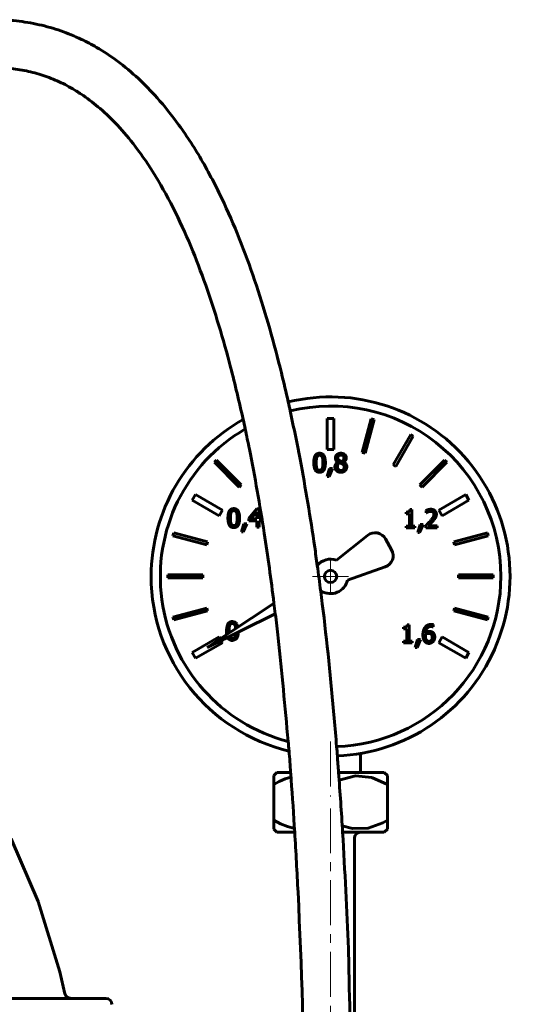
# Model space of a CAD drawing. Header units: millimetres. Extents: x -146 to 146, y -192 to 190.
# Tile 4 of 4: x 38 to 122, y 20 to 184. Entities that reach past the tile are written whole.
import ezdxf

# ---------------------------------------------------------------- set-up
doc = ezdxf.new("R2010")
doc.units = ezdxf.units.MM
doc.linetypes.add('K5LT_AXLED', pattern=[12, 7.5, -1.5, 1.5, -1.5])
doc.linetypes.add('K5LT_BASIC', pattern=[0])
doc.layers.add('Системный слой (1)', color=7, linetype='Continuous', true_color=0x6c6c6c)

# ---------------------------------------------------------------- blocks, each defined once
blk = doc.blocks.new('U21')
at = {"layer": 'Системный слой (1)', "color": 143, "linetype": 'K5LT_BASIC', "lineweight": 60, "true_color": 0x33acca}
for p, q in [((0, 20.94), (-52.44, 20.94)), ((52.44, 20.94), (0, 20.94))]:
    blk.add_line(p, q, dxfattribs=at)
blk = doc.blocks.new('U24')
at = {"layer": 'Системный слой (1)', "color": 143, "linetype": 'K5LT_BASIC', "lineweight": 60, "true_color": 0x33acca}
for p, q in [((24.89, 64.48), (31.18, 56.69)), ((31.18, 56.69), (36.58, 47.57)), ((36.58, 47.57), (41.09, 37.12)), ((41.09, 37.12), (44.71, 25.35)), ((44.71, 25.35), (45.58, 21.72))]:
    blk.add_line(p, q, dxfattribs=at)
blk = doc.blocks.new('U34')
at = {"layer": 'Системный слой (1)', "color": 143, "linetype": 'K5LT_BASIC', "lineweight": 60, "true_color": 0x33acca}
for p, q in [((80.5, 50.69), (81.61, 50.11)), ((81.61, 50.11), (82.77, 49.65)), ((82.77, 49.65), (83.96, 49.34))]:
    blk.add_line(p, q, dxfattribs=at)
blk = doc.blocks.new('U35')
at = {"layer": 'Системный слой (1)', "color": 143, "linetype": 'K5LT_BASIC', "lineweight": 60, "true_color": 0x33acca}
for p, q in [((82.39, 57.61), (81.43, 57.19)), ((83.38, 57.92), (82.39, 57.61)), ((81.43, 57.19), (80.5, 56.69))]:
    blk.add_line(p, q, dxfattribs=at)
blk = doc.blocks.new('U36')
at = {"layer": 'Системный слой (1)', "color": 143, "linetype": 'K5LT_BASIC', "lineweight": 60, "true_color": 0x33acca}
for p, q in [((84, 48.69), (81.03, 48.69)), ((98.97, 48.69), (92.01, 48.69))]:
    blk.add_line(p, q, dxfattribs=at)
blk = doc.blocks.new('U37')
at = {"layer": 'Системный слой (1)', "color": 143, "linetype": 'K5LT_BASIC', "lineweight": 60, "true_color": 0x33acca}
for p, q in [((94.14, 58.14), (91.44, 57.42)), ((96.9, 57.84), (94.14, 58.14)), ((99.5, 56.69), (96.9, 57.84))]:
    blk.add_line(p, q, dxfattribs=at)
blk = doc.blocks.new('U38')
at = {"layer": 'Системный слой (1)', "color": 143, "linetype": 'K5LT_BASIC', "lineweight": 60, "true_color": 0x33acca}
for p, q in [((91.95, 49.76), (93.66, 49.31)), ((93.66, 49.31), (96.26, 49.38)), ((96.26, 49.38), (98.74, 50.28)), ((98.74, 50.28), (99.5, 50.69))]:
    blk.add_line(p, q, dxfattribs=at)
blk = doc.blocks.new('U39')
at = {"layer": 'Системный слой (1)', "color": 143, "linetype": 'K5LT_BASIC', "lineweight": 60, "true_color": 0x33acca}
for p, q in [((83.32, 58.69), (81.03, 58.69)), ((98.97, 58.69), (91.34, 58.69))]:
    blk.add_line(p, q, dxfattribs=at)
blk = doc.blocks.new('U49')
at = {"layer": 'Системный слой (1)', "color": 143, "linetype": 'K5LT_BASIC', "lineweight": 60, "true_color": 0x33acca}
for p, q in [((73.58, 80.73), (74.1, 80.88)), ((74.1, 80.88), (74.32, 81.12)), ((74.32, 81.12), (74.33, 81.13)), ((74.33, 81.13), (74.35, 81.16)), ((74.35, 81.16), (74.38, 81.23)), ((74.38, 81.23), (74.44, 81.37)), ((74.44, 81.37), (74.52, 81.72)), ((74.52, 81.72), (74.55, 82.11))]:
    blk.add_line(p, q, dxfattribs=at)
blk = doc.blocks.new('U50')
at = {"layer": 'Системный слой (1)', "color": 143, "linetype": 'K5LT_BASIC', "lineweight": 60, "true_color": 0x33acca}
for p, q in [((73.02, 82.19), (73.02, 82.31)), ((73.02, 82.07), (73.02, 82.19)), ((73.03, 81.96), (73.02, 82.07)), ((73.12, 81.4), (73.12, 81.4))]:
    blk.add_line(p, q, dxfattribs=at)
blk = doc.blocks.new('U51')
at = {"layer": 'Системный слой (1)', "color": 143, "linetype": 'K5LT_BASIC', "lineweight": 60, "true_color": 0x33acca}
for p, q in [((74.03, 83.25), (74.08, 83.09)), ((74.08, 83.09), (74.11, 82.91)), ((74.11, 82.91), (74.13, 82.7))]:
    blk.add_line(p, q, dxfattribs=at)
blk = doc.blocks.new('U52')
at = {"layer": 'Системный слой (1)', "color": 143, "linetype": 'K5LT_BASIC', "lineweight": 60, "true_color": 0x33acca}
for p, q in [((74.07, 81.53), (74.03, 81.39)), ((74.11, 81.7), (74.07, 81.53)), ((74.13, 81.89), (74.11, 81.7))]:
    blk.add_line(p, q, dxfattribs=at)
blk = doc.blocks.new('U53')
at = {"layer": 'Системный слой (1)', "color": 143, "linetype": 'K5LT_BASIC', "lineweight": 60, "true_color": 0x33acca}
for p, q in [((74.02, 83.8), (73.58, 83.9)), ((74.19, 83.68), (74.02, 83.8)), ((74.26, 83.6), (74.19, 83.68)), ((74.29, 83.55), (74.26, 83.6)), ((74.31, 83.53), (74.29, 83.55)), ((74.31, 83.52), (74.31, 83.53)), ((74.34, 83.48), (74.31, 83.52)), ((74.51, 82.95), (74.34, 83.48))]:
    blk.add_line(p, q, dxfattribs=at)
blk = doc.blocks.new('U54')
at = {"layer": 'Системный слой (1)', "color": 143, "linetype": 'K5LT_BASIC', "lineweight": 60, "true_color": 0x33acca}
for start, end in [(0, 103.701883), (120.093362, 255.587843), (272.038642, 0)]:
    blk.add_arc((90, 91.4444), 28.4667, start, end, dxfattribs=at)
blk = doc.blocks.new('U55')
at = {"layer": 'Системный слой (1)', "color": 143, "linetype": 'K5LT_BASIC', "lineweight": 60, "true_color": 0x33acca}
for p, q in [((71.56, 80.99), (71.36, 81.32)), ((71.91, 80.37), (71.72, 80.7))]:
    blk.add_line(p, q, dxfattribs=at)
blk = doc.blocks.new('U56')
at = {"layer": 'Системный слой (1)', "color": 143, "linetype": 'K5LT_BASIC', "lineweight": 60, "true_color": 0x33acca}
for start, end in [(272.165592, 103.640871), (119.151471, 180), (180, 256.596635)]:
    blk.add_arc((90, 91.4444), 30, start, end, dxfattribs=at)
blk = doc.blocks.new('U57')
at = {"layer": 'Системный слой (1)', "color": 143, "linetype": 'K5LT_BASIC', "lineweight": 60, "true_color": 0x33acca}
for p, q in [((72.61, 82.31), (72.61, 82.1)), ((72.61, 82.1), (72.62, 81.9)), ((72.62, 81.9), (72.65, 81.71)), ((72.78, 81.23), (72.85, 81.11)), ((72.85, 81.11), (72.85, 81.1)), ((72.85, 81.1), (72.86, 81.09)), ((72.86, 81.09), (72.89, 81.05)), ((72.89, 81.05), (72.94, 80.99)), ((72.94, 80.99), (73.05, 80.89)), ((73.05, 80.89), (73.33, 80.76)), ((73.33, 80.76), (73.58, 80.73))]:
    blk.add_line(p, q, dxfattribs=at)
blk = doc.blocks.new('U58')
at = {"layer": 'Системный слой (1)', "color": 143, "linetype": 'K5LT_BASIC', "lineweight": 60, "true_color": 0x33acca}
for p, q in [((88.35, 88.95), (88.46, 89.01)), ((69.39, 79.54), (80.76, 85.19))]:
    blk.add_line(p, q, dxfattribs=at)
blk = doc.blocks.new('U60')
at = {"layer": 'Системный слой (1)', "color": 30, "linetype": 'K5LT_AXLED', "lineweight": 18, "true_color": 0xff8000}
for q in [(90, 94.46), (86.98, 91.44), (93.02, 91.44), (90, 88.43)]:
    blk.add_line((90, 91.44), q, dxfattribs=at)

msp = doc.modelspace()

# ---------------------------------------------------------------- linework, layer by layer
at = {"layer": 'Системный слой (1)', "color": 143, "linetype": 'K5LT_BASIC', "lineweight": 60, "true_color": 0x33acca}
for p, q in [((89.45, 117.85), (89.45, 112.65)), ((90.55, 117.85), (89.45, 117.85)), ((90.55, 112.65), (90.55, 117.85)), ((96.8, 117.79), (95.29, 112.15)), ((95.77, 112.02), (97.28, 117.66)), ((97.28, 117.66), (96.8, 117.79)), ((103.39, 115.13), (100.47, 110.08)), ((100.9, 109.83), (103.82, 114.88)), ((103.82, 114.88), (103.39, 115.13)), ((84.71, 112.15), (84.62, 112.5)), ((84.69, 112.14), (84.71, 112.15)), ((89.45, 112.65), (90.55, 112.65)), ((95.29, 112.15), (95.77, 112.02)), ((70.94, 110.86), (70.58, 110.51)), ((70.58, 110.51), (74.71, 106.38)), ((75.07, 106.73), (70.94, 110.86)), ((91.24, 110.55), (91.24, 110.53)), ((91.93, 110.63), (91.5, 110.82)), ((92.17, 110.52), (92.17, 110.53)), ((109.06, 110.86), (104.93, 106.73)), ((105.29, 106.38), (109.42, 110.51)), ((109.42, 110.51), (109.06, 110.86)), ((89.81, 109.49), (89.45, 108.15)), ((89.75, 108.15), (90.32, 109.49)), ((90.32, 109.49), (89.81, 109.49)), ((100.47, 110.08), (100.9, 109.83)), ((89.45, 108.15), (89.75, 108.15)), ((74.71, 106.38), (75.07, 106.73)), ((104.93, 106.73), (105.29, 106.38)), ((67.41, 105.12), (66.86, 104.17)), ((66.86, 104.17), (71.36, 101.57)), ((71.91, 102.52), (67.41, 105.12)), ((112.59, 105.12), (108.09, 102.52)), ((108.64, 101.57), (113.14, 104.17)), ((113.14, 104.17), (112.59, 105.12)), ((71.36, 101.57), (71.91, 102.52)), ((77.68, 102.71), (76.31, 101.14)), ((76.63, 101.04), (77.66, 102.23)), ((77.66, 102.23), (77.66, 101.04)), ((78.05, 102.71), (77.68, 102.71)), ((78.05, 101.04), (78.05, 102.71)), ((102.62, 102.19), (102.62, 101.91)), ((103.56, 102.61), (103.25, 102.61)), ((103.56, 99.86), (103.56, 102.61)), ((106, 102.48), (106, 102.05)), ((106, 102.05), (106.02, 102.05)), ((106.02, 102.05), (106.32, 102.22)), ((108.09, 102.52), (108.64, 101.57)), ((76.31, 101.14), (76.31, 100.71)), ((76.31, 100.71), (77.66, 100.71)), ((77.66, 101.04), (76.63, 101.04)), ((77.66, 100.71), (77.66, 99.66)), ((78.41, 101.04), (78.05, 101.04)), ((78.05, 100.71), (78.41, 100.71)), ((78.05, 99.66), (78.05, 100.71)), ((78.41, 100.71), (78.41, 101.04)), ((102.62, 101.91), (103.17, 101.91)), ((103.17, 101.91), (103.17, 99.86)), ((106.32, 99.91), (107.12, 100.7)), ((63.78, 98.73), (63.65, 98.25)), ((69.42, 97.22), (63.78, 98.73)), ((75.47, 100.24), (75.11, 98.9)), ((75.11, 98.9), (75.41, 98.9)), ((75.41, 98.9), (75.98, 100.24)), ((75.98, 100.24), (75.47, 100.24)), ((77.66, 99.66), (78.05, 99.66)), ((102.62, 99.86), (102.62, 99.55)), ((103.17, 99.86), (102.62, 99.86)), ((102.62, 99.55), (104.1, 99.55)), ((104.1, 99.86), (103.56, 99.86)), ((104.1, 99.55), (104.1, 99.86)), ((104.95, 100.14), (104.59, 98.79)), ((104.59, 98.79), (104.89, 98.79)), ((104.89, 98.79), (105.46, 100.14)), ((105.46, 100.14), (104.95, 100.14)), ((105.93, 99.98), (105.93, 99.55)), ((105.93, 99.55), (107.81, 99.55)), ((107.81, 99.91), (106.32, 99.91)), ((107.81, 99.55), (107.81, 99.91)), ((116.22, 98.73), (110.58, 97.22)), ((116.35, 98.25), (116.22, 98.73)), ((63.65, 98.25), (69.29, 96.73)), ((69.29, 96.73), (69.42, 97.22)), ((96.19, 98.3), (90.99, 94.15)), ((100.21, 95.88), (99.19, 97.71)), ((110.58, 97.22), (110.71, 96.73)), ((110.71, 96.73), (116.35, 98.25)), ((92.82, 90.84), (99.11, 93.02)), ((68.63, 91.69), (62.79, 91.69)), ((62.79, 91.69), (62.79, 91.19)), ((62.79, 91.19), (68.63, 91.19)), ((68.63, 91.19), (68.63, 91.69)), ((111.37, 91.69), (111.37, 91.19)), ((117.21, 91.69), (111.37, 91.69)), ((111.37, 91.19), (117.21, 91.19)), ((117.21, 91.19), (117.21, 91.69)), ((69.29, 86.16), (63.65, 84.64)), ((63.78, 84.16), (69.42, 85.67)), ((69.42, 85.67), (69.29, 86.16)), ((80.54, 86.96), (69.39, 79.54)), ((110.71, 86.16), (110.58, 85.67)), ((110.58, 85.67), (116.22, 84.16)), ((116.35, 84.64), (110.71, 86.16)), ((63.65, 84.64), (63.78, 84.16)), ((116.22, 84.16), (116.35, 84.64)), ((102.17, 82.95), (102.17, 82.67)), ((102.17, 82.67), (102.73, 82.67)), ((102.73, 82.67), (102.73, 80.63)), ((103.12, 83.37), (102.8, 83.37)), ((103.12, 80.63), (103.12, 83.37)), ((107.14, 82.99), (107.15, 82.99)), ((107.15, 82.99), (107.15, 83.38)), ((71.36, 81.32), (66.86, 78.72)), ((102.17, 80.63), (102.17, 80.32)), ((102.73, 80.63), (102.17, 80.63)), ((103.66, 80.63), (103.12, 80.63)), ((103.66, 80.32), (103.66, 80.63)), ((104.51, 80.9), (104.15, 79.56)), ((104.45, 79.56), (105.02, 80.9)), ((105.02, 80.9), (104.51, 80.9)), ((105.85, 81.56), (105.86, 81.76)), ((108.64, 81.32), (108.09, 80.37)), ((113.14, 78.72), (108.64, 81.32)), ((67.41, 77.77), (71.91, 80.37)), ((102.17, 80.32), (103.66, 80.32)), ((104.15, 79.56), (104.45, 79.56)), ((108.09, 80.37), (112.59, 77.77)), ((66.86, 78.72), (67.41, 77.77)), ((112.59, 77.77), (113.14, 78.72)), ((95, 61.86), (95, 58.69)), ((80.5, 58.16), (81.03, 58.69)), ((80.5, 56.69), (80.5, 58.16)), ((99.5, 58.16), (98.97, 58.69)), ((99.5, 58.16), (99.5, 56.69)), ((80.5, 50.69), (80.5, 56.69)), ((99.5, 50.69), (99.5, 56.69)), ((80.5, 49.22), (80.5, 50.69)), ((99.5, 50.69), (99.5, 49.22)), ((81.03, 48.69), (80.5, 49.22)), ((98.97, 48.69), (99.5, 49.22)), ((94, 47.69), (94, 43.69)), ((94, 43.69), (94, -31.88))]:
    msp.add_line(p, q, dxfattribs=at)
at = {"layer": 'Системный слой (1)', "color": 30, "linetype": 'K5LT_AXLED', "lineweight": 18, "true_color": 0xff8000}
for p, q in [((90, 63.86), (90, 54.69)), ((90, 52.69), (90, -96.99))]:
    msp.add_line(p, q, dxfattribs=at)
at = {"layer": 'Системный слой (1)', "color": 143, "linetype": 'K5LT_BASIC', "lineweight": 60, "true_color": 0x33acca}
msp.add_circle((90, 91.44), 1.02, dxfattribs=at)
for centre, radius, start, end in [((97.44, 96.74), 2, 29.0285, 128.5958), ((98.46, 94.91), 2, 289.0603, 29.0285), ((90, 91.44), 2.88, 69.8338, 140.5464), ((90, 91.44), 2.88, 237.7568, 347.9753), ((95, 47.69), 1, 90, 180), ((52.44, 19.94), 1, 0, 90)]:
    msp.add_arc(centre, radius, start, end, dxfattribs=at)
for points, knots in [([(33.6, 184.47), (34.91, 184.47), (36.19, 184.4), (38.74, 184.12), (40, 183.91), (42.48, 183.36), (43.7, 183.01), (46.06, 182.19), (47.21, 181.72), (49.2, 180.77), (50.04, 180.32), (52.06, 179.15), (53.23, 178.38), (55.57, 176.64), (56.74, 175.66), (58.95, 173.61), (60, 172.54), (62.27, 169.99), (63.48, 168.47), (66.04, 164.93), (67.36, 162.87), (69.88, 158.49), (71.08, 156.17), (73.21, 151.6), (74.16, 149.36), (75.96, 144.77), (76.8, 142.43), (78.39, 137.68), (79.13, 135.26), (80.52, 130.38), (81.17, 127.91), (82.18, 123.83), (82.57, 122.22), (83.03, 120.1), (83.15, 119.6), (83.71, 116.9), (84.17, 114.7), (84.64, 112.38), (84.66, 112.26), (84.76, 111.78), (84.82, 111.42), (85.81, 106.2), (86.62, 101.27), (87.49, 95.33), (87.63, 94.3), (87.97, 91.84), (88.16, 90.39), (88.44, 88.26), (88.53, 87.57), (89.39, 80.55), (90.06, 74.12), (90.75, 66.15), (90.88, 64.57), (91.05, 62.49), (91.1, 61.98), (91.19, 60.54), (91.28, 59.62), (91.57, 55.36), (91.82, 52.03), (92.39, 42.21), (92.72, 35.69), (92.98, 29), (93, 28.8), (93.32, 12.77), (93.86, -3.07), (93.98, -23.21), (93.99, -27.54), (94, -33.9), (94, -35.92), (94, -40.77), (94, -43.6), (94, -46.77), (94, -47.13), (94, -47.48)], [0, 0, 0, 0, 0.517664, 0.517664, 1.029625, 1.029625, 1.525738, 1.525738, 2.005317, 2.005317, 2.371691, 2.371691, 2.89868, 2.89868, 3.451697, 3.451697, 3.989569, 3.989569, 4.670726, 4.670726, 5.494297, 5.494297, 6.34933, 6.34933, 7.139444, 7.139444, 7.929557, 7.929557, 8.719671, 8.719671, 9.509785, 9.509785, 10.023194, 10.023194, 10.181189, 10.181189, 10.872996, 10.872996, 10.910048, 10.910048, 11.022886, 11.022886, 12.535987, 12.535987, 12.851586, 12.851586, 13.294334, 13.294334, 13.505492, 13.505492, 15.4445, 15.4445, 15.923722, 15.923722, 16.078482, 16.078482, 16.358649, 16.358649, 17.365246, 17.365246, 19.322518, 19.322518, 19.383887, 19.383887, 24.135838, 24.135838, 25.438653, 25.438653, 26.045648, 26.045648, 26.894823, 26.894823, 26.998403, 26.998403, 26.998403, 26.998403]), ([(33.6, 176.47), (34.62, 176.47), (35.62, 176.41), (37.57, 176.2), (38.53, 176.04), (40.43, 175.62), (41.37, 175.35), (43.19, 174.72), (44.07, 174.35), (45.82, 173.52), (46.69, 173.04), (47.8, 172.35), (48.05, 172.19), (49.25, 171.39), (50.18, 170.69), (52.09, 169.1), (53.05, 168.19), (55.02, 166.14), (56.01, 164.99), (58.13, 162.28), (59.24, 160.7), (61.48, 157.12), (62.61, 155.12), (64.71, 150.96), (65.7, 148.81), (67.51, 144.49), (68.34, 142.32), (69.9, 137.9), (70.63, 135.66), (72.02, 131.08), (72.67, 128.75), (74.04, 123.51), (74.71, 120.58), (75.51, 117.12), (75.62, 116.6), (75.96, 114.96), (76.2, 113.84), (77.35, 108.1), (78.17, 103.37), (79.2, 96.72), (79.49, 94.78), (80.03, 90.88), (80.29, 88.92), (80.61, 86.37), (80.69, 85.78), (80.92, 83.84), (81.08, 82.5), (81.88, 75.42), (82.36, 69.63), (82.97, 63.34), (83, 62.8), (83.16, 61.07), (83.23, 59.88), (83.35, 58.3), (83.38, 57.9), (83.62, 54.58), (83.82, 51.64), (84.2, 45.36), (84.39, 42.01), (85.17, 26.14), (85.53, 13.52), (85.77, -0.93), (85.8, -2.84), (85.86, -7.82), (85.89, -10.9), (85.94, -16.61), (85.95, -19.22), (85.98, -24.06), (85.98, -26.29), (85.99, -29.64), (85.99, -30.76), (86, -32.67), (86, -33.45), (86, -35.47), (86, -36.71), (86, -38.33), (86, -38.72), (86, -40.49), (86, -41.87), (86, -44.64), (86, -46.03), (86, -47.43), (86, -47.46), (86, -47.48)], [0, 0, 0, 0, 0.471299, 0.471299, 0.937837, 0.937837, 1.394544, 1.394544, 1.828753, 1.828753, 2.269764, 2.269764, 2.404242, 2.404242, 2.89691, 2.89691, 3.426669, 3.426669, 4.019624, 4.019624, 4.732147, 4.732147, 5.53909, 5.53909, 6.346032, 6.346032, 7.125801, 7.125801, 7.90557, 7.90557, 8.685339, 8.685339, 9.655999, 9.655999, 9.828507, 9.828507, 10.195602, 10.195602, 11.705865, 11.705865, 12.327341, 12.327341, 12.954576, 12.954576, 13.142857, 13.142857, 13.570291, 13.570291, 15.386411, 15.386411, 15.556111, 15.556111, 15.931433, 15.931433, 16.056193, 16.056193, 16.979084, 16.979084, 18.02281, 18.02281, 21.956043, 21.956043, 22.55421, 22.55421, 23.512683, 23.512683, 24.330069, 24.330069, 25.027137, 25.027137, 25.376094, 25.376094, 25.621596, 25.621596, 26.007541, 26.007541, 26.128551, 26.128551, 26.560883, 26.560883, 26.993214, 26.993214, 26.998339, 26.998339, 26.998339, 26.998339]), ([(46.56, 20.94), (46.56, 20.94), (46.56, 20.94), (46.52, 20.95), (46.47, 20.95), (46.43, 20.95), (46.42, 20.95), (46.4, 20.96), (46.38, 20.96), (46.35, 20.97), (46.34, 20.97), (46.33, 20.97), (46.32, 20.97), (46.32, 20.97), (46.32, 20.97), (46.31, 20.98), (46.31, 20.98), (46.31, 20.98), (46.3, 20.98), (46.3, 20.98), (46.3, 20.98), (46.29, 20.98), (46.28, 20.98), (46.26, 20.99), (46.25, 21), (46.21, 21.01), (46.18, 21.02), (46.11, 21.05), (46.07, 21.07), (46, 21.11), (45.96, 21.14), (45.9, 21.19), (45.86, 21.22), (45.8, 21.29), (45.78, 21.32), (45.72, 21.39), (45.7, 21.43), (45.66, 21.51), (45.64, 21.55), (45.61, 21.63), (45.59, 21.68), (45.58, 21.72)], [0, 0, 0, 0, 0.000697, 0.000697, 2.74596, 2.74596, 2.960076, 2.960076, 4.32951, 4.32951, 4.941086, 4.941086, 5.21421, 5.21421, 5.336185, 5.336185, 5.45816, 5.45816, 5.573064, 5.573064, 5.799335, 5.799335, 6.250112, 6.250112, 7.148128, 7.148128, 8.944162, 8.944162, 11.842326, 11.842326, 14.648711, 14.648711, 17.407081, 17.407081, 20.254328, 20.254328, 23.153133, 23.153133, 26.049817, 26.049817, 29, 29, 29, 29])]:
    msp.add_open_spline(points, degree=3, knots=knots, dxfattribs=at)
for points in [[(88.16, 112.02), (87.66, 112.02), (87.19, 111.25), (87.19, 110.43)], [(89.13, 110.43), (89.13, 111.22), (88.66, 112.02), (88.16, 112.02)], [(91.72, 112.02), (91.32, 112.02), (90.8, 111.56), (90.8, 111.22)], [(92.63, 111.25), (92.63, 111.59), (92.13, 112.02), (91.72, 112.02)], [(87.19, 110.43), (87.19, 109.62), (87.66, 108.84), (88.16, 108.84)], [(87.6, 110.43), (87.6, 110.73), (87.64, 111.2), (87.71, 111.36)], [(87.7, 109.51), (87.64, 109.68), (87.6, 110.11), (87.6, 110.43)], [(87.71, 111.36), (87.77, 111.52), (87.99, 111.68), (88.16, 111.68)], [(88.16, 111.68), (88.33, 111.68), (88.55, 111.52), (88.61, 111.36)], [(88.16, 108.84), (88.66, 108.84), (89.13, 109.61), (89.13, 110.43)], [(88.61, 111.36), (88.67, 111.21), (88.72, 110.74), (88.72, 110.43)], [(88.72, 110.43), (88.72, 110.12), (88.67, 109.65), (88.61, 109.5)], [(91.24, 110.53), (90.99, 110.41), (90.72, 109.99), (90.72, 109.75)], [(90.8, 111.22), (90.8, 110.99), (91.01, 110.68), (91.24, 110.55)], [(91.13, 109.78), (91.13, 109.99), (91.32, 110.32), (91.48, 110.43)], [(91.21, 111.27), (91.21, 111.48), (91.49, 111.72), (91.71, 111.72)], [(91.5, 110.82), (91.35, 110.91), (91.21, 111.12), (91.21, 111.27)], [(91.48, 110.43), (91.63, 110.37), (91.86, 110.28), (91.93, 110.24)], [(91.71, 111.72), (91.96, 111.72), (92.23, 111.45), (92.23, 111.24)], [(92.23, 111.24), (92.23, 111.06), (92.11, 110.77), (91.93, 110.63)], [(91.93, 110.24), (92.14, 110.13), (92.29, 109.9), (92.29, 109.72)], [(92.17, 110.53), (92.39, 110.64), (92.63, 111.04), (92.63, 111.25)], [(92.71, 109.76), (92.71, 110.04), (92.43, 110.39), (92.17, 110.52)], [(88.16, 109.18), (87.98, 109.18), (87.76, 109.35), (87.7, 109.51)], [(88.61, 109.5), (88.55, 109.34), (88.33, 109.18), (88.16, 109.18)], [(90.72, 109.75), (90.72, 109.56), (90.86, 109.22), (90.98, 109.1)], [(90.98, 109.1), (91.11, 108.97), (91.49, 108.84), (91.72, 108.84)], [(91.72, 109.14), (91.47, 109.14), (91.13, 109.5), (91.13, 109.78)], [(91.72, 108.84), (92.14, 108.84), (92.71, 109.36), (92.71, 109.76)], [(92.29, 109.72), (92.29, 109.45), (91.98, 109.14), (91.72, 109.14)], [(73.82, 102.77), (73.32, 102.77), (72.84, 102.01), (72.84, 101.18)], [(73.26, 101.18), (73.26, 101.48), (73.3, 101.96), (73.37, 102.11)], [(73.37, 102.11), (73.43, 102.27), (73.65, 102.43), (73.82, 102.43)], [(74.79, 101.18), (74.79, 101.98), (74.32, 102.77), (73.82, 102.77)], [(73.82, 102.43), (73.99, 102.43), (74.21, 102.27), (74.27, 102.12)], [(74.27, 102.12), (74.33, 101.96), (74.38, 101.5), (74.38, 101.18)], [(103.25, 102.61), (103.23, 102.36), (102.93, 102.19), (102.62, 102.19)], [(106.78, 102.66), (106.57, 102.66), (106.12, 102.54), (106, 102.48)], [(106.32, 102.22), (106.42, 102.26), (106.64, 102.31), (106.75, 102.31)], [(106.75, 102.31), (106.86, 102.31), (107.05, 102.25), (107.12, 102.19)], [(107.69, 101.83), (107.69, 102.21), (107.2, 102.66), (106.78, 102.66)], [(107.12, 102.19), (107.19, 102.13), (107.27, 101.93), (107.27, 101.81)], [(72.84, 101.18), (72.84, 100.38), (73.32, 99.6), (73.82, 99.6)], [(73.36, 100.26), (73.3, 100.43), (73.26, 100.86), (73.26, 101.18)], [(73.82, 99.6), (74.32, 99.6), (74.79, 100.36), (74.79, 101.18)], [(74.38, 101.18), (74.38, 100.87), (74.33, 100.41), (74.27, 100.26)], [(106.67, 100.72), (106.5, 100.53), (106.13, 100.17), (105.93, 99.98)], [(107.27, 101.81), (107.27, 101.56), (107.02, 101.1), (106.67, 100.72)], [(107.12, 100.7), (107.24, 100.82), (107.45, 101.08), (107.53, 101.22)], [(107.53, 101.22), (107.6, 101.35), (107.69, 101.65), (107.69, 101.83)], [(73.82, 99.93), (73.64, 99.93), (73.42, 100.11), (73.36, 100.26)], [(74.27, 100.26), (74.21, 100.1), (73.99, 99.93), (73.82, 99.93)], [(73.58, 83.9), (73.08, 83.9), (72.61, 83.14), (72.61, 82.31)], [(73.02, 82.31), (73.02, 82.61), (73.07, 83.09), (73.13, 83.24)], [(73.13, 83.24), (73.19, 83.4), (73.41, 83.56), (73.58, 83.56)], [(73.58, 83.56), (73.75, 83.56), (73.97, 83.4), (74.03, 83.25)], [(102.8, 83.37), (102.78, 83.13), (102.49, 82.95), (102.17, 82.95)], [(105.77, 82.93), (105.6, 82.69), (105.44, 82.05), (105.44, 81.65)], [(106.81, 83.42), (106.46, 83.42), (105.94, 83.16), (105.77, 82.93)], [(105.86, 82.05), (105.91, 82.55), (106.37, 83.07), (106.75, 83.07)], [(106.5, 82.26), (106.31, 82.26), (106.01, 82.15), (105.86, 82.05)], [(107.09, 82.08), (106.94, 82.19), (106.67, 82.26), (106.5, 82.26)], [(106.75, 83.07), (106.87, 83.07), (107.08, 83.02), (107.14, 82.99)], [(107.15, 83.38), (107.09, 83.4), (106.91, 83.42), (106.81, 83.42)], [(73.58, 81.07), (73.4, 81.07), (73.18, 81.24), (73.12, 81.4)], [(74.03, 81.39), (73.97, 81.23), (73.75, 81.07), (73.58, 81.07)], [(105.44, 81.65), (105.44, 81.25), (105.62, 80.69), (105.78, 80.53)], [(106.07, 80.76), (105.98, 80.86), (105.85, 81.25), (105.85, 81.56)], [(105.86, 81.76), (105.99, 81.84), (106.26, 81.92), (106.4, 81.92)], [(106.45, 80.59), (106.34, 80.59), (106.16, 80.66), (106.07, 80.76)], [(106.4, 81.92), (106.51, 81.92), (106.71, 81.88), (106.79, 81.82)], [(107, 81.29), (107, 80.94), (106.7, 80.59), (106.45, 80.59)], [(106.79, 81.82), (106.9, 81.73), (107, 81.47), (107, 81.29)], [(107.42, 81.3), (107.42, 81.57), (107.25, 81.96), (107.09, 82.08)], [(107.13, 80.54), (107.26, 80.67), (107.42, 81.07), (107.42, 81.3)], [(105.78, 80.53), (105.91, 80.39), (106.24, 80.25), (106.45, 80.25)], [(106.45, 80.25), (106.65, 80.25), (106.99, 80.4), (107.13, 80.54)]]:
    msp.add_open_spline(points, degree=2, dxfattribs=at)

# ---------------------------------------------------------------- block references
at = {"layer": 'Системный слой (1)'}
for name in ['U56', 'U54', 'U60', 'U58', 'U57', 'U50', 'U53', 'U51', 'U55', 'U49', 'U52', 'U24', 'U35', 'U39', 'U37', 'U34', 'U38', 'U36', 'U21']:
    msp.add_blockref(name, (0, 0), dxfattribs=at)

doc.saveas('drawing.dxf')
